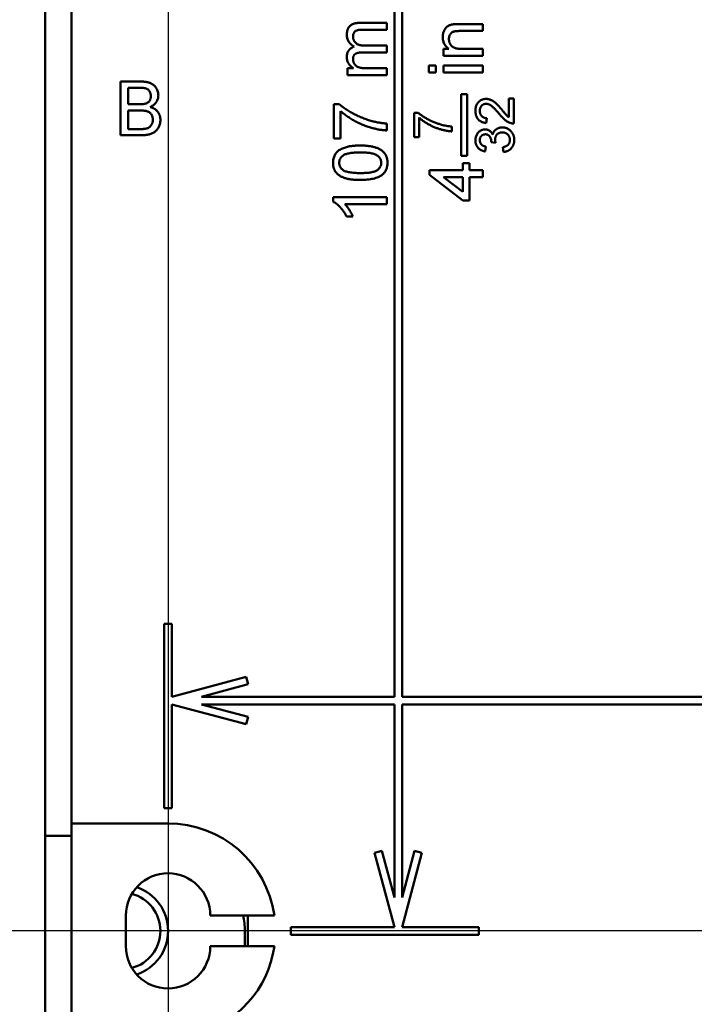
# Model space of a CAD drawing. Header units: millimetres. Extents: x 0 to 2100, y 0 to 1485.
# Tile 5 of 40: x 622 to 695, y 312 to 419. Entities that reach past the tile are written whole.
import ezdxf

# ---------------------------------------------------------------- set-up
doc = ezdxf.new("R2010")
doc.units = ezdxf.units.MM
doc.header["$LTSCALE"] = 5
doc.layers.add('Bemaßung (ISO)', color=7, linetype='Continuous', lineweight=25)
doc.layers.add('Sichtbar (ISO)', color=7, linetype='Continuous', lineweight=50)
doc.styles.add('Notiztext (DIN)', font='isocpeur.ttf')
doc.dimstyles.new('Standard (DIN)', dxfattribs={"dimscale": 5, "dimtxt": 3.5, "dimasz": 2.5, "dimexe": 3.175, "dimexo": 0.8, "dimgap": 0.8, "dimtad": 1, "dimrnd": 1e-08, "dimzin": 0, "dimtxsty": 'Notiztext (DIN)', "dimcen": 0.09, "dimdle": 10, "dimclrd": 256, "dimclre": 256, "dimclrt": 256, "dimadec": 0, "dimazin": 0, "dimtfac": 1, "dimtmove": 0, "dimatfit": 3, "dimfxl": 1, "dimtolj": 1, "dimtzin": 0, "dimlwd": -1, "dimlwe": -1, "dimarcsym": 0})

# ---------------------------------------------------------------- blocks, each defined once
blk = doc.blocks.new('*D22')
at = {"layer": 'Bemaßung (ISO)'}
for p, q in [((824.03, 498.15), (560.69, 498.15)), ((576.57, 485.65), (576.57, 332.32)), ((824.86, 319.82), (560.69, 319.82))]:
    blk.add_line(p, q, dxfattribs=at)
for points in [[(574.48, 485.65), (578.65, 485.65), (576.57, 498.15)], [(574.48, 332.32), (578.65, 332.32), (576.57, 319.82)]]:
    blk.add_solid(points, dxfattribs=at)
at = {"layer": 'Defpoints', "color": 0}
for p in [(828.03, 498.15), (576.57, 319.82), (828.86, 319.82)]:
    blk.add_point(p, dxfattribs=at)
at = {"layer": 'Bemaßung (ISO)', "insert": (551.57, 378.8), "char_height": 17.5, "attachment_point": 1, "rotation": 90, "style": 'Notiztext (DIN)'}
blk.add_mtext('\\A1;107,00', dxfattribs=at)
blk = doc.blocks.new('*D23')
at = {"layer": 'Bemaßung (ISO)'}
for p, q in [((638.03, 469.99), (638.03, 128.43)), ((853.03, 469.15), (853.03, 128.43)), ((650.53, 144.31), (840.53, 144.31))]:
    blk.add_line(p, q, dxfattribs=at)
for points in [[(650.53, 146.39), (650.53, 142.22), (638.03, 144.31)], [(840.53, 146.39), (840.53, 142.22), (853.03, 144.31)]]:
    blk.add_solid(points, dxfattribs=at)
at = {"layer": 'Defpoints', "color": 0}
for p in [(638.03, 473.99), (853.03, 473.15), (853.03, 144.31)]:
    blk.add_point(p, dxfattribs=at)
at = {"layer": 'Bemaßung (ISO)', "insert": (715.34, 169.31), "char_height": 17.5, "attachment_point": 1, "style": 'Notiztext (DIN)'}
blk.add_mtext('\\A1;129,00', dxfattribs=at)
blk = doc.blocks.new('*D27')
at = {"layer": 'Bemaßung (ISO)'}
for p, q in [((634.03, 529.82), (499.98, 529.82)), ((515.85, 517.32), (515.85, 230.83)), ((731.11, 218.33), (499.98, 218.33))]:
    blk.add_line(p, q, dxfattribs=at)
for points in [[(513.77, 517.32), (517.94, 517.32), (515.85, 529.82)], [(513.77, 230.83), (517.94, 230.83), (515.85, 218.33)]]:
    blk.add_solid(points, dxfattribs=at)
at = {"layer": 'Defpoints', "color": 0}
for p in [(638.03, 529.82), (515.85, 218.33), (735.11, 218.33)]:
    blk.add_point(p, dxfattribs=at)
at = {"layer": 'Bemaßung (ISO)', "insert": (490.85, 343.88), "char_height": 17.5, "attachment_point": 1, "rotation": 90, "style": 'Notiztext (DIN)'}
blk.add_mtext('\\A1;186,90', dxfattribs=at)

msp = doc.modelspace()

# ---------------------------------------------------------------- linework, layer by layer
at = {"layer": 'Sichtbar (ISO)'}
for p, q in [((624.695, 330.153), (624.695, 516.486)), ((662.612, 494.516), (662.612, 345.236)), ((663.445, 345.236), (663.445, 494.516)), ((627.528, 331.486), (627.528, 486.486)), ((658.866, 418.408), (661.778, 418.408)), ((661.778, 418.408), (661.778, 417.66)), ((669.587, 418.27), (672.195, 418.27)), ((672.195, 418.27), (672.195, 417.523)), ((661.778, 417.66), (659.142, 417.66)), ((672.195, 417.523), (669.65, 417.523)), ((659.347, 415.94), (661.778, 415.94)), ((661.778, 415.94), (661.778, 415.192)), ((661.778, 415.192), (659.059, 415.192)), ((667.932, 415.578), (668.527, 415.578)), ((667.932, 414.83), (667.932, 415.578)), ((672.195, 414.83), (667.932, 414.83)), ((669.909, 415.578), (672.195, 415.578)), ((672.195, 415.578), (672.195, 414.83)), ((666.362, 413.783), (667.109, 413.783)), ((666.362, 413.035), (666.362, 413.783)), ((667.109, 413.783), (667.109, 413.035)), ((667.932, 413.783), (672.195, 413.783)), ((667.932, 413.035), (667.932, 413.783)), ((672.195, 413.783), (672.195, 413.035)), ((657.515, 413.472), (658.18, 413.472)), ((657.515, 412.724), (657.515, 413.472)), ((661.778, 412.724), (657.515, 412.724)), ((659.607, 413.472), (661.778, 413.472)), ((661.778, 413.472), (661.778, 412.724)), ((667.109, 413.035), (666.362, 413.035)), ((672.195, 413.035), (667.932, 413.035)), ((632.86, 412.038), (635.044, 412.038)), ((632.86, 406.205), (632.86, 412.038)), ((633.682, 411.365), (633.682, 409.57)), ((634.793, 411.365), (633.682, 411.365)), ((669.862, 410.653), (669.862, 403.986)), ((670.528, 410.653), (669.862, 410.653)), ((670.528, 403.986), (670.528, 410.653)), ((633.682, 409.57), (634.885, 409.57)), ((656.02, 409.574), (656.625, 409.574)), ((656.02, 405.835), (656.02, 409.574)), ((675.038, 408.166), (675.038, 410.204)), ((675.038, 410.204), (675.572, 410.204)), ((675.572, 410.204), (675.572, 407.48)), ((633.682, 408.897), (633.682, 406.878)), ((634.968, 408.897), (633.682, 408.897)), ((656.768, 408.826), (656.768, 405.835)), ((664.748, 408.655), (665.181, 408.655)), ((664.748, 405.984), (664.748, 408.655)), ((661.778, 407.48), (661.778, 406.732)), ((665.283, 408.121), (665.283, 405.984)), ((672.634, 408.067), (672.581, 407.533)), ((633.682, 406.878), (635.062, 406.878)), ((668.862, 407.159), (668.862, 406.625)), ((635.049, 406.205), (632.86, 406.205)), ((656.768, 405.835), (656.02, 405.835)), ((665.283, 405.984), (664.748, 405.984)), ((673.596, 405.391), (673.115, 405.447)), ((672.527, 404.969), (672.474, 404.435)), ((674.45, 404.382), (674.397, 404.916)), ((669.862, 403.986), (670.528, 403.986)), ((670.026, 403.164), (670.774, 403.164)), ((670.026, 402.416), (670.026, 403.164)), ((670.774, 403.164), (670.774, 402.416)), ((666.436, 402.416), (670.026, 402.416)), ((666.436, 401.892), (666.436, 402.416)), ((670.774, 402.416), (672.195, 402.416)), ((672.195, 402.416), (672.195, 401.668)), ((670.026, 399.125), (666.436, 401.892)), ((667.925, 401.668), (670.026, 400.048)), ((670.026, 401.668), (667.925, 401.668)), ((670.026, 400.048), (670.026, 401.668)), ((670.774, 401.668), (670.774, 399.125)), ((672.195, 401.668), (670.774, 401.668)), ((655.945, 399.478), (661.778, 399.478)), ((655.945, 398.996), (655.945, 399.478)), ((661.778, 399.478), (661.778, 398.73)), ((670.774, 399.125), (670.026, 399.125)), ((661.778, 398.73), (657.233, 398.73)), ((658.093, 397.384), (657.403, 397.384)), ((638.445, 353.153), (637.612, 353.153)), ((637.612, 353.153), (637.612, 333.153)), ((638.445, 345.236), (638.445, 353.153)), ((646.494, 347.393), (638.445, 345.236)), ((641.665, 345.236), (646.71, 346.588)), ((646.71, 346.588), (646.494, 347.393)), ((638.445, 333.153), (638.445, 344.403)), ((638.445, 344.403), (646.494, 342.246)), ((662.612, 345.236), (641.665, 345.236)), ((646.71, 343.051), (641.665, 344.403)), ((641.665, 344.403), (662.612, 344.403)), ((662.612, 344.403), (662.612, 323.456)), ((759.918, 345.236), (663.445, 345.236)), ((663.445, 323.456), (663.445, 344.403)), ((663.445, 344.403), (759.588, 344.403)), ((646.494, 342.246), (646.71, 343.051)), ((637.612, 333.153), (638.445, 333.153)), ((627.528, 308.153), (627.528, 331.486)), ((630.028, 331.486), (627.528, 331.486)), ((638.028, 331.486), (630.028, 331.486)), ((624.695, 330.153), (627.528, 330.153)), ((624.695, 309.486), (624.695, 330.153)), ((661.26, 328.501), (660.455, 328.286)), ((660.455, 328.286), (662.612, 320.236)), ((662.612, 323.456), (661.26, 328.501)), ((664.797, 328.501), (663.445, 323.456)), ((663.445, 320.236), (665.602, 328.286)), ((665.602, 328.286), (664.797, 328.501)), ((633.445, 318.153), (633.445, 321.486)), ((642.612, 321.486), (649.575, 321.486)), ((646.695, 318.153), (646.695, 321.486)), ((646.362, 318.153), (646.362, 319.82)), ((662.612, 320.236), (651.362, 320.236)), ((651.362, 320.236), (651.362, 319.403)), ((671.778, 320.236), (663.445, 320.236)), ((671.778, 319.403), (671.778, 320.236)), ((651.362, 319.403), (671.778, 319.403)), ((649.575, 318.153), (642.612, 318.153))]:
    msp.add_line(p, q, dxfattribs=at)
for centre, radius, start, end in [((638.028, 319.82), 11.667, 8.21321, 90), ((638.028, 321.486), 4.583, 0, 180), ((633.028, 319.82), 5, 288.63641, 71.36359), ((633.028, 319.82), 4.167, 284.89405, 75.10595), ((638.028, 319.82), 8.333, 0, 11.53696), ((638.028, 318.153), 4.583, 180, 0), ((638.028, 319.82), 11.667, 284.87381, 351.78679)]:
    msp.add_arc(centre, radius, start, end, dxfattribs=at)
for points, knots in [([(657.441, 417.116), (657.442, 417.166), (657.444, 417.264), (657.461, 417.407), (657.487, 417.541), (657.526, 417.665), (657.575, 417.781), (657.634, 417.889), (657.706, 417.986), (657.789, 418.075), (657.883, 418.154), (657.989, 418.223), (658.107, 418.28), (658.236, 418.326), (658.377, 418.364), (658.53, 418.389), (658.694, 418.406), (658.808, 418.407), (658.866, 418.408)], [0, 0, 0, 0, 0.0684927, 0.1336449, 0.1953466, 0.2542475, 0.3113035, 0.3666491, 0.4212986, 0.4757287, 0.5310921, 0.5881876, 0.6472698, 0.7093694, 0.7752605, 0.845213, 0.9203888, 1, 1, 1, 1]), ([(667.857, 416.876), (667.859, 416.936), (667.861, 417.055), (667.89, 417.229), (667.931, 417.396), (667.991, 417.553), (668.066, 417.697), (668.149, 417.825), (668.246, 417.932), (668.354, 418.019), (668.473, 418.091), (668.602, 418.15), (668.741, 418.199), (668.838, 418.221), (668.888, 418.232)], [0, 0, 0, 0, 0.0964417, 0.19076, 0.2817991, 0.3728877, 0.4601851, 0.5413877, 0.6175568, 0.6909335, 0.764214, 0.8400664, 0.9182162, 1, 1, 1, 1]), ([(668.888, 418.232), (668.906, 418.235), (668.946, 418.243), (669.01, 418.248), (669.083, 418.256), (669.166, 418.262), (669.258, 418.264), (669.359, 418.269), (669.47, 418.269), (669.547, 418.27), (669.587, 418.27)], [0, 0, 0, 0, 0.0795148, 0.1717889, 0.2756765, 0.3943847, 0.5262371, 0.6714233, 0.8282069, 1, 1, 1, 1]), ([(658.232, 415.823), (658.169, 415.865), (658.047, 415.945), (657.886, 416.086), (657.747, 416.233), (657.635, 416.391), (657.547, 416.559), (657.485, 416.736), (657.448, 416.923), (657.443, 417.051), (657.441, 417.116)], [0, 0, 0, 0, 0.14231532, 0.27588936, 0.4024548, 0.52336285, 0.64122795, 0.75902407, 0.87754241, 1, 1, 1, 1]), ([(659.142, 417.66), (659.076, 417.659), (658.954, 417.657), (658.786, 417.647), (658.647, 417.625), (658.534, 417.597), (658.44, 417.555), (658.359, 417.5), (658.287, 417.432), (658.226, 417.35), (658.175, 417.259), (658.141, 417.158), (658.117, 417.05), (658.115, 416.974), (658.114, 416.936)], [0, 0, 0, 0, 0.1364524, 0.2529668, 0.3494414, 0.4271746, 0.4943796, 0.5606474, 0.6285901, 0.6994616, 0.7713554, 0.844114, 0.9199421, 1, 1, 1, 1]), ([(658.114, 416.936), (658.115, 416.901), (658.116, 416.832), (658.131, 416.731), (658.152, 416.634), (658.186, 416.543), (658.227, 416.455), (658.277, 416.372), (658.338, 416.295), (658.406, 416.221), (658.485, 416.153), (658.576, 416.096), (658.678, 416.048), (658.791, 416.009), (658.914, 415.977), (659.048, 415.955), (659.194, 415.943), (659.294, 415.941), (659.347, 415.94)], [0, 0, 0, 0, 0.0585622, 0.115008, 0.1697242, 0.223596, 0.2768088, 0.3307668, 0.3849865, 0.4410945, 0.4982766, 0.5576058, 0.6201256, 0.6863285, 0.7568042, 0.831932, 0.9128546, 1, 1, 1, 1]), ([(669.65, 417.523), (669.582, 417.522), (669.456, 417.521), (669.279, 417.506), (669.13, 417.481), (669.005, 417.445), (668.898, 417.396), (668.806, 417.331), (668.724, 417.25), (668.655, 417.154), (668.598, 417.046), (668.559, 416.928), (668.535, 416.801), (668.532, 416.713), (668.53, 416.668)], [0, 0, 0, 0, 0.1255233, 0.23411, 0.3270675, 0.4053343, 0.4746979, 0.5435307, 0.6133986, 0.6866785, 0.7615174, 0.8376928, 0.9169076, 1, 1, 1, 1]), ([(668.527, 415.578), (668.474, 415.617), (668.37, 415.692), (668.232, 415.824), (668.117, 415.969), (668.02, 416.126), (667.948, 416.296), (667.895, 416.478), (667.863, 416.673), (667.859, 416.808), (667.857, 416.876)], [0, 0, 0, 0, 0.12895122, 0.25297253, 0.37339588, 0.4926376, 0.6126879, 0.73627587, 0.86505646, 1, 1, 1, 1]), ([(668.53, 416.668), (668.531, 416.632), (668.533, 416.56), (668.546, 416.454), (668.57, 416.352), (668.601, 416.253), (668.641, 416.159), (668.691, 416.069), (668.749, 415.982), (668.817, 415.899), (668.897, 415.82), (668.995, 415.756), (669.109, 415.701), (669.238, 415.655), (669.383, 415.621), (669.544, 415.595), (669.722, 415.58), (669.845, 415.579), (669.909, 415.578)], [0, 0, 0, 0, 0.0547444, 0.1075015, 0.1594438, 0.2107828, 0.2613612, 0.312396, 0.3643611, 0.4177054, 0.4724405, 0.5306992, 0.592893, 0.6608013, 0.7344682, 0.8157789, 0.9039648, 1, 1, 1, 1]), ([(657.441, 414.69), (657.443, 414.761), (657.447, 414.898), (657.488, 415.092), (657.552, 415.268), (657.644, 415.422), (657.76, 415.556), (657.897, 415.669), (658.056, 415.761), (658.172, 415.802), (658.232, 415.823)], [0, 0, 0, 0, 0.1427786, 0.2746995, 0.3976038, 0.5169929, 0.6341212, 0.7520296, 0.8730511, 1, 1, 1, 1]), ([(659.059, 415.192), (659.021, 415.192), (658.947, 415.191), (658.84, 415.182), (658.74, 415.171), (658.647, 415.152), (658.562, 415.128), (658.484, 415.099), (658.413, 415.065), (658.35, 415.026), (658.294, 414.98), (658.245, 414.928), (658.204, 414.869), (658.172, 414.802), (658.144, 414.73), (658.128, 414.65), (658.115, 414.565), (658.114, 414.506), (658.114, 414.475)], [0, 0, 0, 0, 0.0840894, 0.1623868, 0.2367652, 0.3059134, 0.3700192, 0.4313679, 0.4885375, 0.5432805, 0.5956742, 0.6472682, 0.6996267, 0.7533383, 0.8100685, 0.8689691, 0.9321789, 1, 1, 1, 1]), ([(658.18, 413.472), (658.126, 413.505), (658.02, 413.57), (657.878, 413.69), (657.751, 413.824), (657.64, 413.972), (657.551, 414.135), (657.488, 414.311), (657.447, 414.497), (657.443, 414.624), (657.441, 414.69)], [0, 0, 0, 0, 0.1266186, 0.249818, 0.3725654, 0.4960694, 0.6198996, 0.7437791, 0.8691806, 1, 1, 1, 1]), ([(658.114, 414.475), (658.115, 414.427), (658.118, 414.333), (658.151, 414.195), (658.2, 414.062), (658.269, 413.936), (658.356, 413.821), (658.464, 413.723), (658.59, 413.641), (658.709, 413.588), (658.814, 413.555), (658.903, 413.532), (658.999, 413.514), (659.105, 413.499), (659.218, 413.486), (659.341, 413.479), (659.471, 413.472), (659.561, 413.472), (659.607, 413.472)], [0, 0, 0, 0, 0.0698681, 0.1383601, 0.2067161, 0.277043, 0.3475647, 0.4179497, 0.4902277, 0.5667033, 0.6080899, 0.6523035, 0.700608, 0.7525734, 0.8083604, 0.8684971, 0.9319937, 1, 1, 1, 1]), ([(635.044, 412.038), (635.098, 412.038), (635.203, 412.038), (635.358, 412.028), (635.504, 412.014), (635.642, 411.996), (635.772, 411.97), (635.893, 411.939), (636.007, 411.902), (636.145, 411.847), (636.305, 411.762), (636.476, 411.635), (636.624, 411.483), (636.747, 411.308), (636.848, 411.122), (636.919, 410.927), (636.965, 410.728), (636.97, 410.594), (636.973, 410.526)], [0, 0, 0, 0, 0.05873204, 0.1146029, 0.16765681, 0.21796671, 0.26577521, 0.31117065, 0.3537918, 0.39474491, 0.47280595, 0.54919237, 0.62478011, 0.70262476, 0.77974143, 0.85406346, 0.92715527, 1, 1, 1, 1]), ([(636.15, 410.454), (636.149, 410.502), (636.146, 410.595), (636.121, 410.731), (636.078, 410.858), (636.02, 410.975), (635.947, 411.079), (635.859, 411.168), (635.755, 411.236), (635.657, 411.278), (635.569, 411.304), (635.49, 411.32), (635.401, 411.334), (635.3, 411.345), (635.189, 411.354), (635.067, 411.362), (634.934, 411.365), (634.841, 411.365), (634.793, 411.365)], [0, 0, 0, 0, 0.0760105, 0.1481357, 0.2177882, 0.2867679, 0.3540435, 0.4186108, 0.4836364, 0.5502296, 0.5869278, 0.6291578, 0.6772382, 0.7300426, 0.7888626, 0.8537505, 0.9241098, 1, 1, 1, 1]), ([(636.973, 410.526), (636.97, 410.464), (636.965, 410.339), (636.922, 410.156), (636.853, 409.978), (636.757, 409.807), (636.634, 409.647), (636.482, 409.503), (636.302, 409.375), (636.167, 409.307), (636.098, 409.271)], [0, 0, 0, 0, 0.1158427, 0.2305685, 0.3473546, 0.4682527, 0.5923026, 0.7199702, 0.8556004, 1, 1, 1, 1]), ([(634.885, 409.57), (634.924, 409.571), (635, 409.571), (635.109, 409.575), (635.209, 409.579), (635.301, 409.588), (635.385, 409.596), (635.459, 409.608), (635.526, 409.621), (635.567, 409.634), (635.586, 409.639)], [0, 0, 0, 0, 0.1669802, 0.3208066, 0.4631345, 0.5942481, 0.7123672, 0.819455, 0.9157523, 1, 1, 1, 1]), ([(635.586, 409.639), (635.63, 409.655), (635.717, 409.685), (635.832, 409.754), (635.93, 409.836), (636.011, 409.933), (636.073, 410.045), (636.119, 410.17), (636.145, 410.308), (636.148, 410.404), (636.15, 410.454)], [0, 0, 0, 0, 0.1323769, 0.2551949, 0.3737221, 0.4900113, 0.6078124, 0.7311098, 0.8599974, 1, 1, 1, 1]), ([(656.625, 409.574), (656.676, 409.53), (656.782, 409.44), (656.949, 409.309), (657.128, 409.178), (657.319, 409.049), (657.521, 408.92), (657.734, 408.789), (657.959, 408.66), (658.275, 408.489), (658.68, 408.287), (659.178, 408.075), (659.68, 407.888), (660.022, 407.788), (660.193, 407.738)], [0, 0, 0, 0, 0.0502729, 0.1027904, 0.1576131, 0.2146311, 0.2740612, 0.3356975, 0.4000703, 0.4668267, 0.6020781, 0.7357515, 0.8682046, 1, 1, 1, 1]), ([(671.406, 408.869), (671.406, 408.917), (671.408, 409.011), (671.424, 409.148), (671.45, 409.277), (671.486, 409.398), (671.533, 409.512), (671.59, 409.618), (671.657, 409.717), (671.734, 409.806), (671.819, 409.887), (671.91, 409.958), (672.006, 410.017), (672.106, 410.067), (672.211, 410.105), (672.322, 410.131), (672.437, 410.149), (672.516, 410.15), (672.556, 410.151)], [0, 0, 0, 0, 0.0747133, 0.145542, 0.2133432, 0.2786204, 0.3421008, 0.4038979, 0.4650723, 0.5265869, 0.5873397, 0.6463929, 0.7043589, 0.7620736, 0.8194144, 0.878037, 0.9377943, 1, 1, 1, 1]), ([(672.561, 409.617), (672.537, 409.616), (672.491, 409.615), (672.424, 409.604), (672.359, 409.589), (672.298, 409.565), (672.239, 409.536), (672.183, 409.498), (672.13, 409.456), (672.08, 409.407), (672.034, 409.353), (671.995, 409.293), (671.961, 409.23), (671.933, 409.164), (671.913, 409.093), (671.898, 409.018), (671.888, 408.939), (671.887, 408.885), (671.886, 408.857)], [0, 0, 0, 0, 0.06174835, 0.1211469, 0.17938129, 0.23679048, 0.29425599, 0.35311199, 0.4132009, 0.47498853, 0.53750914, 0.60002975, 0.66244247, 0.72530708, 0.79036333, 0.85775611, 0.92724822, 1, 1, 1, 1]), ([(672.556, 410.151), (672.597, 410.15), (672.68, 410.147), (672.803, 410.129), (672.925, 410.099), (673.047, 410.058), (673.17, 410.003), (673.295, 409.932), (673.423, 409.845), (673.531, 409.761), (673.622, 409.683), (673.697, 409.614), (673.778, 409.534), (673.865, 409.446), (673.957, 409.347), (674.055, 409.239), (674.158, 409.12), (674.229, 409.037), (674.265, 408.995)], [0, 0, 0, 0, 0.0579474, 0.1160227, 0.1748334, 0.234323, 0.2968267, 0.364064, 0.4361982, 0.5139601, 0.5566778, 0.6045599, 0.6576602, 0.7157381, 0.7788301, 0.8474945, 0.9212248, 1, 1, 1, 1]), ([(674.014, 408.496), (673.969, 408.55), (673.882, 408.653), (673.753, 408.799), (673.633, 408.932), (673.521, 409.051), (673.416, 409.155), (673.32, 409.246), (673.233, 409.325), (673.151, 409.389), (673.074, 409.443), (673, 409.49), (672.925, 409.528), (672.851, 409.561), (672.778, 409.586), (672.705, 409.603), (672.633, 409.615), (672.584, 409.616), (672.561, 409.617)], [0, 0, 0, 0, 0.111407, 0.2145212, 0.3094098, 0.3960776, 0.4742728, 0.5443607, 0.6064049, 0.6605657, 0.7097767, 0.7560555, 0.8007646, 0.8431645, 0.8842901, 0.9234489, 0.9623596, 1, 1, 1, 1]), ([(636.374, 407.888), (636.373, 407.941), (636.37, 408.044), (636.34, 408.194), (636.291, 408.333), (636.221, 408.459), (636.136, 408.572), (636.033, 408.669), (635.913, 408.745), (635.776, 408.805), (635.615, 408.847), (635.427, 408.876), (635.207, 408.895), (635.051, 408.897), (634.968, 408.897)], [0, 0, 0, 0, 0.0801399, 0.156281, 0.229406, 0.3017987, 0.3727429, 0.4426676, 0.513321, 0.5865477, 0.6683225, 0.7636766, 0.8740808, 1, 1, 1, 1]), ([(636.098, 409.271), (636.141, 409.258), (636.225, 409.231), (636.346, 409.183), (636.46, 409.128), (636.566, 409.066), (636.665, 408.997), (636.755, 408.921), (636.838, 408.838), (636.913, 408.749), (636.979, 408.654), (637.039, 408.556), (637.088, 408.453), (637.128, 408.345), (637.159, 408.234), (637.181, 408.118), (637.194, 407.999), (637.196, 407.917), (637.197, 407.876)], [0, 0, 0, 0, 0.0704642, 0.137957, 0.2035786, 0.2676917, 0.3301859, 0.3915338, 0.4526638, 0.5131538, 0.5734536, 0.6329676, 0.6923319, 0.7514742, 0.8121874, 0.8729617, 0.9354203, 1, 1, 1, 1]), ([(661.778, 406.732), (661.72, 406.734), (661.601, 406.737), (661.417, 406.754), (661.225, 406.775), (661.024, 406.806), (660.814, 406.845), (660.595, 406.892), (660.367, 406.947), (660.051, 407.029), (659.654, 407.151), (659.185, 407.329), (658.723, 407.533), (658.349, 407.727), (658.058, 407.894), (657.847, 408.02), (657.645, 408.15), (657.453, 408.28), (657.268, 408.413), (657.093, 408.549), (656.926, 408.684), (656.82, 408.779), (656.768, 408.826)], [0, 0, 0, 0, 0.03151551, 0.0648098, 0.0999117, 0.13667553, 0.1751433, 0.21576501, 0.25815691, 0.30229304, 0.39274085, 0.48329847, 0.57441148, 0.66647741, 0.71201075, 0.7563745, 0.79981548, 0.8419617, 0.88284318, 0.92291803, 0.96196662, 1, 1, 1, 1]), ([(665.181, 408.655), (665.217, 408.624), (665.293, 408.559), (665.412, 408.466), (665.54, 408.373), (665.676, 408.28), (665.821, 408.188), (665.973, 408.095), (666.134, 408.002), (666.359, 407.88), (666.648, 407.736), (667.004, 407.584), (667.363, 407.451), (667.607, 407.379), (667.729, 407.344)], [0, 0, 0, 0, 0.0502729, 0.1027904, 0.1576131, 0.2146311, 0.2740612, 0.3356975, 0.4000703, 0.4668267, 0.6020781, 0.7357515, 0.8682046, 1, 1, 1, 1]), ([(672.581, 407.533), (672.534, 407.539), (672.444, 407.549), (672.313, 407.576), (672.19, 407.613), (672.076, 407.658), (671.971, 407.713), (671.873, 407.777), (671.784, 407.85), (671.704, 407.933), (671.634, 408.024), (671.573, 408.122), (671.521, 408.229), (671.478, 408.342), (671.446, 408.464), (671.423, 408.592), (671.409, 408.728), (671.407, 408.821), (671.406, 408.869)], [0, 0, 0, 0, 0.0706707, 0.1374837, 0.2014597, 0.2628522, 0.3225291, 0.3807125, 0.4385134, 0.4957773, 0.5535128, 0.6113715, 0.6706652, 0.7316044, 0.7941966, 0.8594543, 0.9282123, 1, 1, 1, 1]), ([(671.886, 408.857), (671.887, 408.828), (671.888, 408.771), (671.898, 408.689), (671.912, 408.61), (671.934, 408.536), (671.963, 408.466), (671.996, 408.401), (672.036, 408.34), (672.083, 408.284), (672.135, 408.233), (672.192, 408.189), (672.254, 408.152), (672.321, 408.122), (672.393, 408.098), (672.469, 408.08), (672.55, 408.07), (672.606, 408.068), (672.634, 408.067)], [0, 0, 0, 0, 0.0706751, 0.1383164, 0.2033084, 0.2656198, 0.3271569, 0.3860793, 0.4454073, 0.5047042, 0.5632931, 0.6218387, 0.6803015, 0.7398739, 0.8008614, 0.8642805, 0.9306521, 1, 1, 1, 1]), ([(675.202, 407.536), (675.153, 407.553), (675.054, 407.589), (674.911, 407.663), (674.768, 407.748), (674.651, 407.832), (674.559, 407.908), (674.486, 407.972), (674.412, 408.043), (674.336, 408.121), (674.258, 408.205), (674.177, 408.296), (674.096, 408.393), (674.042, 408.462), (674.014, 408.496)], [0, 0, 0, 0, 0.1003902, 0.2039291, 0.3106719, 0.4221454, 0.4806748, 0.5432288, 0.6094915, 0.679548, 0.7538362, 0.8316372, 0.9138109, 1, 1, 1, 1]), ([(674.265, 408.995), (674.295, 408.958), (674.351, 408.888), (674.435, 408.79), (674.509, 408.701), (674.575, 408.621), (674.635, 408.551), (674.687, 408.491), (674.731, 408.441), (674.8, 408.366), (674.898, 408.271), (674.993, 408.2), (675.038, 408.166)], [0, 0, 0, 0, 0.1242068, 0.2373138, 0.3395139, 0.4312777, 0.5114836, 0.5817372, 0.6405242, 0.6883398, 0.8509037, 1, 1, 1, 1]), ([(637.197, 407.876), (637.195, 407.81), (637.191, 407.678), (637.159, 407.485), (637.105, 407.299), (637.03, 407.123), (636.941, 406.96), (636.84, 406.815), (636.73, 406.689), (636.606, 406.583), (636.471, 406.493), (636.32, 406.417), (636.155, 406.351), (635.972, 406.297), (635.771, 406.255), (635.549, 406.227), (635.306, 406.208), (635.137, 406.206), (635.049, 406.205)], [0, 0, 0, 0, 0.06425458, 0.12736039, 0.18947184, 0.25172076, 0.31202728, 0.36867466, 0.42268149, 0.47406043, 0.52577377, 0.5796221, 0.63737529, 0.69840038, 0.76435733, 0.83631477, 0.91467779, 1, 1, 1, 1]), ([(635.561, 406.906), (635.602, 406.915), (635.681, 406.931), (635.792, 406.968), (635.894, 407.011), (635.985, 407.065), (636.069, 407.127), (636.142, 407.204), (636.209, 407.292), (636.268, 407.393), (636.315, 407.504), (636.351, 407.625), (636.37, 407.754), (636.373, 407.843), (636.374, 407.888)], [0, 0, 0, 0, 0.08897096, 0.17227078, 0.25031203, 0.3246552, 0.39784445, 0.47330088, 0.55182589, 0.63474948, 0.72176601, 0.81039267, 0.90317524, 1, 1, 1, 1]), ([(660.193, 407.738), (660.316, 407.706), (660.566, 407.64), (660.955, 407.568), (661.361, 407.513), (661.637, 407.491), (661.778, 407.48)], [0, 0, 0, 0, 0.2372165, 0.4825865, 0.7368469, 1, 1, 1, 1]), ([(668.862, 406.625), (668.82, 406.626), (668.735, 406.629), (668.604, 406.641), (668.466, 406.656), (668.323, 406.678), (668.173, 406.706), (668.016, 406.739), (667.853, 406.779), (667.628, 406.837), (667.344, 406.925), (667.009, 407.051), (666.68, 407.198), (666.412, 407.336), (666.204, 407.455), (666.053, 407.545), (665.91, 407.638), (665.772, 407.731), (665.64, 407.826), (665.515, 407.923), (665.395, 408.02), (665.32, 408.087), (665.283, 408.121)], [0, 0, 0, 0, 0.0315155, 0.0648098, 0.0999117, 0.1366755, 0.1751433, 0.215765, 0.2581569, 0.302293, 0.3927409, 0.4832985, 0.5744115, 0.6664774, 0.7120107, 0.7563745, 0.7998155, 0.8419617, 0.8828432, 0.922918, 0.9619666, 1, 1, 1, 1]), ([(667.729, 407.344), (667.817, 407.321), (667.996, 407.274), (668.274, 407.223), (668.563, 407.183), (668.761, 407.167), (668.862, 407.159)], [0, 0, 0, 0, 0.2372165, 0.4825865, 0.7368469, 1, 1, 1, 1]), ([(675.572, 407.48), (675.541, 407.48), (675.477, 407.48), (675.384, 407.491), (675.291, 407.507), (675.232, 407.526), (675.202, 407.536)], [0, 0, 0, 0, 0.2526502, 0.5022502, 0.7504, 1, 1, 1, 1]), ([(635.062, 406.878), (635.117, 406.879), (635.218, 406.88), (635.356, 406.884), (635.468, 406.892), (635.533, 406.902), (635.561, 406.906)], [0, 0, 0, 0, 0.3293955, 0.6051903, 0.8278866, 1, 1, 1, 1]), ([(671.406, 405.654), (671.407, 405.708), (671.411, 405.815), (671.439, 405.972), (671.483, 406.122), (671.545, 406.264), (671.623, 406.396), (671.714, 406.512), (671.82, 406.612), (671.937, 406.694), (672.063, 406.757), (672.193, 406.805), (672.328, 406.833), (672.419, 406.837), (672.465, 406.839)], [0, 0, 0, 0, 0.0920413, 0.1809829, 0.268958, 0.3569532, 0.4435928, 0.5264658, 0.6074741, 0.6880081, 0.7678859, 0.8455519, 0.9225401, 1, 1, 1, 1]), ([(672.482, 406.305), (672.461, 406.304), (672.42, 406.303), (672.359, 406.295), (672.301, 406.281), (672.246, 406.261), (672.194, 406.236), (672.144, 406.205), (672.097, 406.169), (672.054, 406.127), (672.015, 406.082), (671.981, 406.032), (671.951, 405.98), (671.928, 405.924), (671.908, 405.866), (671.897, 405.803), (671.887, 405.738), (671.887, 405.693), (671.886, 405.67)], [0, 0, 0, 0, 0.0650739, 0.1272662, 0.1880659, 0.2470567, 0.3067569, 0.3663404, 0.4267475, 0.4884672, 0.5503645, 0.6118347, 0.6727486, 0.7348761, 0.797916, 0.8625157, 0.9297964, 1, 1, 1, 1]), ([(672.465, 406.839), (672.508, 406.837), (672.593, 406.833), (672.718, 406.806), (672.837, 406.76), (672.949, 406.698), (673.052, 406.617), (673.145, 406.518), (673.227, 406.402), (673.269, 406.315), (673.291, 406.27)], [0, 0, 0, 0, 0.1219512, 0.2407868, 0.3585499, 0.4790658, 0.6015185, 0.7275505, 0.8599321, 1, 1, 1, 1]), ([(673.121, 405.523), (673.119, 405.572), (673.115, 405.669), (673.085, 405.81), (673.035, 405.942), (672.978, 406.046), (672.924, 406.121), (672.876, 406.17), (672.824, 406.213), (672.765, 406.246), (672.702, 406.273), (672.633, 406.291), (672.56, 406.303), (672.509, 406.304), (672.482, 406.305)], [0, 0, 0, 0, 0.1298308, 0.2546871, 0.3788126, 0.5033366, 0.565455, 0.6247905, 0.6839843, 0.7426819, 0.8026936, 0.8651771, 0.9307566, 1, 1, 1, 1]), ([(673.291, 406.27), (673.299, 406.3), (673.313, 406.359), (673.344, 406.443), (673.379, 406.523), (673.421, 406.597), (673.468, 406.667), (673.521, 406.731), (673.58, 406.791), (673.645, 406.845), (673.713, 406.895), (673.788, 406.936), (673.866, 406.972), (673.948, 407.003), (674.035, 407.025), (674.126, 407.04), (674.221, 407.051), (674.286, 407.052), (674.319, 407.052)], [0, 0, 0, 0, 0.0658158, 0.128914, 0.1905799, 0.251185, 0.3106275, 0.3700699, 0.4292628, 0.4890865, 0.5495431, 0.6101483, 0.6709768, 0.7329592, 0.796749, 0.8618514, 0.9299052, 1, 1, 1, 1]), ([(674.314, 406.518), (674.287, 406.518), (674.233, 406.516), (674.154, 406.506), (674.079, 406.489), (674.007, 406.464), (673.939, 406.433), (673.874, 406.396), (673.814, 406.35), (673.758, 406.299), (673.706, 406.243), (673.662, 406.181), (673.624, 406.116), (673.593, 406.048), (673.568, 405.975), (673.551, 405.899), (673.541, 405.819), (673.54, 405.765), (673.539, 405.737)], [0, 0, 0, 0, 0.067051, 0.1311799, 0.1937217, 0.2544995, 0.3147627, 0.3751171, 0.4360228, 0.4982967, 0.5605707, 0.6216191, 0.6819735, 0.7428529, 0.8042716, 0.8674726, 0.9322728, 1, 1, 1, 1]), ([(675.145, 405.697), (675.144, 405.727), (675.144, 405.787), (675.131, 405.873), (675.113, 405.955), (675.087, 406.033), (675.053, 406.105), (675.012, 406.173), (674.963, 406.237), (674.907, 406.295), (674.845, 406.347), (674.78, 406.393), (674.711, 406.432), (674.639, 406.464), (674.563, 406.488), (674.483, 406.505), (674.4, 406.517), (674.343, 406.518), (674.314, 406.518)], [0, 0, 0, 0, 0.0694566, 0.1356489, 0.1996072, 0.2614281, 0.322097, 0.3823804, 0.4432594, 0.5049622, 0.5668486, 0.6276244, 0.687496, 0.7473676, 0.8081867, 0.8701419, 0.9337251, 1, 1, 1, 1]), ([(674.319, 407.052), (674.363, 407.051), (674.452, 407.049), (674.581, 407.031), (674.705, 407), (674.824, 406.957), (674.939, 406.903), (675.047, 406.834), (675.15, 406.754), (675.247, 406.664), (675.336, 406.564), (675.414, 406.457), (675.479, 406.343), (675.533, 406.222), (675.575, 406.095), (675.605, 405.962), (675.622, 405.822), (675.625, 405.727), (675.626, 405.678)], [0, 0, 0, 0, 0.06351, 0.1248175, 0.1849394, 0.2444014, 0.303806, 0.3638361, 0.4250853, 0.4881043, 0.5514662, 0.6138199, 0.6756069, 0.7377099, 0.8003965, 0.8646444, 0.9309774, 1, 1, 1, 1]), ([(672.474, 404.435), (672.433, 404.443), (672.352, 404.46), (672.235, 404.493), (672.125, 404.534), (672.023, 404.583), (671.927, 404.637), (671.839, 404.701), (671.758, 404.771), (671.684, 404.848), (671.618, 404.931), (671.561, 405.02), (671.513, 405.113), (671.474, 405.212), (671.443, 405.315), (671.422, 405.424), (671.408, 405.537), (671.406, 405.614), (671.406, 405.654)], [0, 0, 0, 0, 0.0710363, 0.1393433, 0.2049585, 0.2683316, 0.3301293, 0.390664, 0.4508614, 0.5105873, 0.5703739, 0.629455, 0.6879935, 0.747581, 0.8078388, 0.870034, 0.9338105, 1, 1, 1, 1]), ([(671.886, 405.67), (671.888, 405.626), (671.891, 405.539), (671.923, 405.416), (671.973, 405.304), (672.032, 405.221), (672.089, 405.162), (672.137, 405.122), (672.189, 405.086), (672.247, 405.054), (672.31, 405.027), (672.378, 405.002), (672.451, 404.983), (672.501, 404.974), (672.527, 404.969)], [0, 0, 0, 0, 0.1277972, 0.2467953, 0.3622843, 0.4776525, 0.5362368, 0.5955904, 0.6563438, 0.7190851, 0.7843492, 0.8528755, 0.9245513, 1, 1, 1, 1]), ([(673.115, 405.447), (673.117, 405.461), (673.119, 405.487), (673.12, 405.512), (673.121, 405.523)], [0, 0, 0, 0, 0.56604122, 1, 1, 1, 1]), ([(673.539, 405.737), (673.54, 405.713), (673.541, 405.66), (673.553, 405.578), (673.57, 405.487), (673.587, 405.425), (673.596, 405.391)], [0, 0, 0, 0, 0.2094026, 0.444401, 0.7082721, 1, 1, 1, 1]), ([(674.397, 404.916), (674.429, 404.923), (674.491, 404.937), (674.58, 404.963), (674.663, 404.991), (674.738, 405.025), (674.806, 405.06), (674.867, 405.1), (674.922, 405.142), (674.97, 405.188), (675.011, 405.238), (675.048, 405.292), (675.078, 405.35), (675.103, 405.411), (675.121, 405.478), (675.135, 405.547), (675.144, 405.621), (675.145, 405.671), (675.145, 405.697)], [0, 0, 0, 0, 0.0825597, 0.1597469, 0.2331354, 0.3019697, 0.3657389, 0.4264191, 0.4841624, 0.5395218, 0.5931238, 0.6470122, 0.7014057, 0.7572133, 0.8138549, 0.8730684, 0.9349679, 1, 1, 1, 1]), ([(675.626, 405.678), (675.625, 405.634), (675.623, 405.548), (675.608, 405.422), (675.582, 405.301), (675.546, 405.187), (675.5, 405.077), (675.444, 404.974), (675.376, 404.877), (675.3, 404.785), (675.215, 404.702), (675.125, 404.626), (675.026, 404.562), (674.923, 404.505), (674.814, 404.46), (674.698, 404.424), (674.577, 404.397), (674.493, 404.387), (674.45, 404.382)], [0, 0, 0, 0, 0.067787, 0.1333971, 0.1969492, 0.2584893, 0.3197885, 0.3802192, 0.4410153, 0.5028858, 0.5648179, 0.6251977, 0.6856283, 0.746059, 0.8073582, 0.8693099, 0.9337968, 1, 1, 1, 1]), ([(655.945, 403.217), (655.947, 403.292), (655.951, 403.439), (655.987, 403.654), (656.046, 403.857), (656.128, 404.046), (656.231, 404.221), (656.358, 404.376), (656.504, 404.512), (656.674, 404.625), (656.861, 404.724), (657.068, 404.813), (657.293, 404.892), (657.494, 404.949), (657.668, 404.989), (657.812, 405.016), (657.966, 405.038), (658.132, 405.055), (658.309, 405.069), (658.496, 405.08), (658.695, 405.085), (658.831, 405.086), (658.901, 405.087)], [0, 0, 0, 0, 0.0567185, 0.1114258, 0.1642678, 0.21633, 0.2675308, 0.3174301, 0.3675382, 0.4182703, 0.4714587, 0.5280143, 0.5881035, 0.6521701, 0.6863771, 0.7232922, 0.7626347, 0.804759, 0.8494458, 0.8967219, 0.9468951, 1, 1, 1, 1]), ([(658.899, 404.339), (658.789, 404.338), (658.579, 404.337), (658.278, 404.321), (658.006, 404.297), (657.762, 404.265), (657.547, 404.221), (657.36, 404.168), (657.203, 404.105), (657.072, 404.03), (656.965, 403.946), (656.872, 403.859), (656.793, 403.766), (656.73, 403.665), (656.679, 403.56), (656.643, 403.448), (656.622, 403.33), (656.619, 403.25), (656.618, 403.209)], [0, 0, 0, 0, 0.1156291, 0.221541, 0.3170479, 0.4031509, 0.4801812, 0.5476494, 0.6070358, 0.6586524, 0.7057229, 0.7498041, 0.7925868, 0.833874, 0.8747684, 0.9152227, 0.9568807, 1, 1, 1, 1]), ([(661.18, 403.217), (661.178, 403.256), (661.176, 403.332), (661.156, 403.445), (661.12, 403.552), (661.072, 403.655), (661.011, 403.754), (660.933, 403.846), (660.845, 403.935), (660.74, 404.02), (660.613, 404.099), (660.456, 404.162), (660.27, 404.218), (660.054, 404.262), (659.808, 404.296), (659.532, 404.322), (659.226, 404.337), (659.011, 404.338), (658.899, 404.339)], [0, 0, 0, 0, 0.0407862, 0.0808781, 0.1202809, 0.1602038, 0.2004809, 0.2425509, 0.2867496, 0.3332474, 0.3843802, 0.4437238, 0.5116298, 0.5889766, 0.676211, 0.7736813, 0.8815552, 1, 1, 1, 1]), ([(658.901, 405.087), (658.984, 405.086), (659.146, 405.084), (659.383, 405.076), (659.609, 405.059), (659.822, 405.038), (660.024, 405.006), (660.215, 404.972), (660.394, 404.93), (660.561, 404.881), (660.718, 404.826), (660.864, 404.766), (661.001, 404.698), (661.127, 404.623), (661.243, 404.542), (661.35, 404.456), (661.446, 404.362), (661.532, 404.261), (661.608, 404.154), (661.674, 404.04), (661.729, 403.919), (661.775, 403.792), (661.809, 403.658), (661.835, 403.517), (661.851, 403.369), (661.852, 403.268), (661.853, 403.217)], [0, 0, 0, 0, 0.0628752, 0.122839, 0.1796601, 0.2339646, 0.2856006, 0.3345196, 0.380625, 0.4246156, 0.4665293, 0.5064893, 0.5447691, 0.581823, 0.6174408, 0.6520601, 0.6858736, 0.7191691, 0.7521768, 0.785236, 0.8186529, 0.8525449, 0.8876242, 0.9236336, 0.9610211, 1, 1, 1, 1]), ([(658.901, 401.347), (658.818, 401.348), (658.655, 401.35), (658.416, 401.359), (658.189, 401.375), (657.974, 401.399), (657.771, 401.427), (657.58, 401.463), (657.4, 401.505), (657.233, 401.554), (657.076, 401.609), (656.93, 401.671), (656.794, 401.74), (656.668, 401.815), (656.552, 401.895), (656.446, 401.982), (656.349, 402.076), (656.264, 402.177), (656.189, 402.284), (656.123, 402.397), (656.067, 402.517), (656.024, 402.645), (655.989, 402.778), (655.963, 402.919), (655.947, 403.066), (655.946, 403.166), (655.945, 403.217)], [0, 0, 0, 0, 0.0631075, 0.123601, 0.1809537, 0.2352354, 0.2870689, 0.3362832, 0.3826297, 0.4265766, 0.4681704, 0.5082049, 0.5465794, 0.5835965, 0.6191788, 0.6535354, 0.6873153, 0.7205776, 0.753382, 0.7864083, 0.819524, 0.8535615, 0.8883207, 0.9240043, 0.9613546, 1, 1, 1, 1]), ([(656.618, 403.209), (656.619, 403.17), (656.621, 403.094), (656.64, 402.983), (656.672, 402.876), (656.717, 402.776), (656.773, 402.681), (656.841, 402.591), (656.924, 402.508), (656.986, 402.458), (657.018, 402.433)], [0, 0, 0, 0, 0.1276829, 0.2517743, 0.3728062, 0.4927365, 0.6140149, 0.7371601, 0.8655879, 1, 1, 1, 1]), ([(658.899, 402.095), (659.011, 402.096), (659.226, 402.097), (659.533, 402.112), (659.81, 402.138), (660.056, 402.172), (660.272, 402.216), (660.458, 402.272), (660.615, 402.335), (660.742, 402.414), (660.846, 402.499), (660.935, 402.588), (661.01, 402.681), (661.073, 402.778), (661.121, 402.881), (661.156, 402.989), (661.176, 403.102), (661.179, 403.178), (661.18, 403.217)], [0, 0, 0, 0, 0.11840551, 0.22665433, 0.32409234, 0.4117048, 0.48902591, 0.5569094, 0.61623334, 0.66734928, 0.71351239, 0.7576965, 0.79949251, 0.83997606, 0.87988574, 0.91914866, 0.95922736, 1, 1, 1, 1]), ([(661.853, 403.217), (661.851, 403.15), (661.847, 403.018), (661.822, 402.826), (661.777, 402.646), (661.717, 402.476), (661.636, 402.318), (661.538, 402.171), (661.425, 402.034), (661.336, 401.954), (661.291, 401.914)], [0, 0, 0, 0, 0.1379032, 0.2688733, 0.3951781, 0.5170892, 0.636743, 0.7562218, 0.8766284, 1, 1, 1, 1]), ([(657.018, 402.433), (657.064, 402.405), (657.162, 402.346), (657.333, 402.281), (657.528, 402.223), (657.75, 402.175), (658, 402.14), (658.275, 402.113), (658.578, 402.099), (658.789, 402.096), (658.899, 402.095)], [0, 0, 0, 0, 0.0838887, 0.1771553, 0.2825157, 0.3999935, 0.5294874, 0.6727998, 0.8295345, 1, 1, 1, 1]), ([(661.291, 401.914), (661.224, 401.868), (661.087, 401.773), (660.852, 401.661), (660.594, 401.561), (660.307, 401.483), (659.994, 401.422), (659.654, 401.378), (659.287, 401.353), (659.033, 401.349), (658.901, 401.347)], [0, 0, 0, 0, 0.0974207, 0.2008856, 0.311172, 0.4297979, 0.5577399, 0.6947153, 0.8421299, 1, 1, 1, 1]), ([(657.403, 397.384), (657.355, 397.477), (657.26, 397.661), (657.097, 397.922), (656.918, 398.164), (656.726, 398.386), (656.531, 398.584), (656.335, 398.753), (656.143, 398.892), (656.009, 398.963), (655.945, 398.996)], [0, 0, 0, 0, 0.1426699, 0.2811939, 0.4173278, 0.551215, 0.6787379, 0.7950143, 0.9019895, 1, 1, 1, 1]), ([(657.233, 398.73), (657.274, 398.687), (657.36, 398.597), (657.483, 398.446), (657.605, 398.277), (657.724, 398.093), (657.838, 397.905), (657.938, 397.724), (658.024, 397.551), (658.07, 397.438), (658.093, 397.384)], [0, 0, 0, 0, 0.1116763, 0.2321069, 0.3623349, 0.5021564, 0.6415059, 0.7710863, 0.8901559, 1, 1, 1, 1])]:
    msp.add_open_spline(points, degree=3, knots=knots, dxfattribs=at)

# ---------------------------------------------------------------- dimensions: what is measured, and where the dimension line sits
at = {"layer": 'Bemaßung (ISO)'}
for base, p1, p2, angle, picture, middle in [((515.853, 218.325), (638.028, 529.82), (735.112, 218.325), 270, '*D27', (515.853, 374.072)), ((576.568, 319.82), (828.028, 498.153), (828.862, 319.82), 90, '*D22', (576.568, 408.986)), ((853.028, 144.306), (638.028, 473.986), (853.028, 473.153), 180, '*D23', (745.528, 144.306))]:
    dim = msp.add_linear_dim(base=base, p1=p1, p2=p2, angle=angle, dimstyle='Standard (DIN)', override={"dimgap": 0.8, "dimdec": 2, "dimlfac": 0.6, "dimtol": 0, "dimlim": 0, "dimtp": 0, "dimtm": 0, "dimtdec": 2, "dimtofl": 0, "dimatfit": 1}, dxfattribs=at)
    dim.commit()
    dim.dimension.update_dxf_attribs({"geometry": picture, "text_midpoint": middle, "dimtype": 160})

doc.saveas('drawing.dxf')
